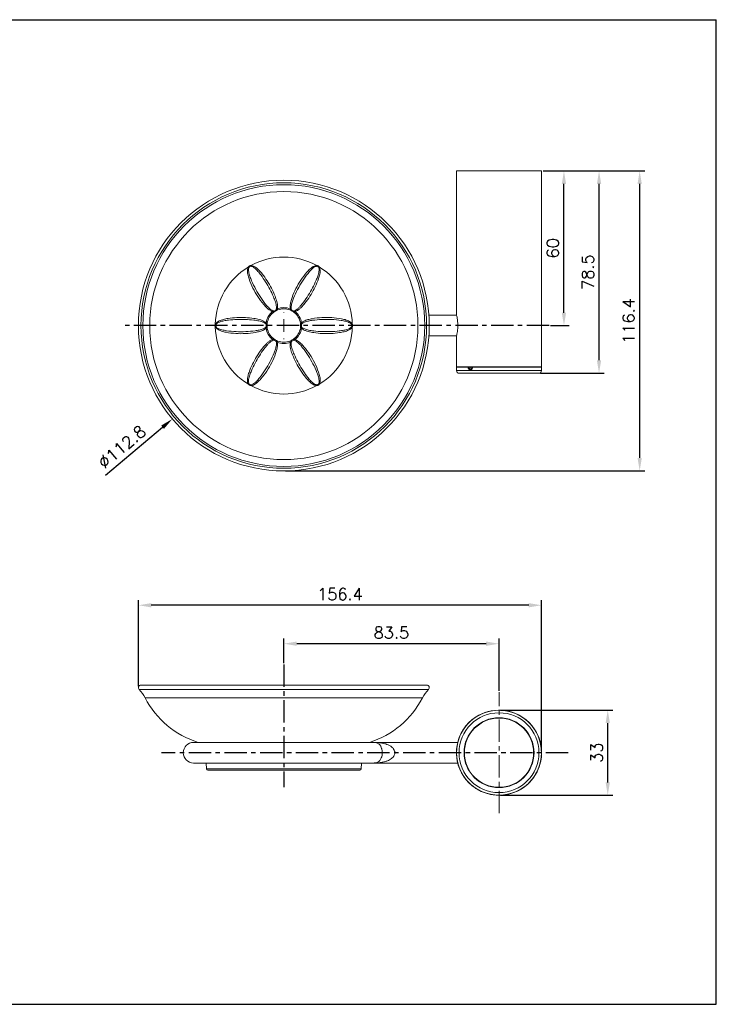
# Model space of a CAD drawing. Extents: x 106 to 647, y 2 to 384.
# Tile 2 of 2: x 376 to 647, y 2 to 384. Entities that reach past the tile are written whole.
import ezdxf

# ---------------------------------------------------------------- set-up
doc = ezdxf.new("R2010")
doc.units = 0
doc.header["$LTSCALE"] = 23.1
doc.header["$MEASUREMENT"] = 0
doc.linetypes.add('CENTER', pattern=[0.6, 0.375, -0.075, 0.075, -0.075])
doc.layers.get('0').update_dxf_attribs({"linetype": 'CONTINUOUS'})
doc.layers.get('Defpoints').update_dxf_attribs({"linetype": 'CONTINUOUS'})
doc.styles.get("Standard").update_dxf_attribs({"font": 'txt.shx', "bigfont": 'whgtxt.shx'})
doc.dimstyles.get("Standard").update_dxf_attribs({"dimtxt": 2.5, "dimasz": 0.18, "dimexe": 0.18, "dimexo": 0.0625, "dimgap": 0.09, "dimtad": 0, "dimtih": 1, "dimtoh": 1, "dimdec": 4, "dimzin": 0, "dimdsep": 46, "dimtxsty": 'Standard', "dimcen": 0.09, "dimadec": 0, "dimazin": 0, "dimtp": 0.001, "dimtm": 0.001, "dimtfac": 1, "dimtdec": 4, "dimtofl": 0, "dimtmove": 0, "dimatfit": 0, "dimfxl": 0, "dimtolj": 1, "dimtzin": 0, "dimarcsym": 0})

# ---------------------------------------------------------------- blocks, each defined once
blk = doc.blocks.new('SW_CENTERMARKSYMBOL_3')
at = {"color": 0, "linetype": 'Continuous', "lineweight": 0}
for p, q in [((0, 5), (0, 5.25)), ((-5, 0), (-5.25, 0)), ((0, 0), (-2.5, 0)), ((0, 0), (0, 2.5)), ((0, 0), (0, -2.5)), ((0, 0), (2.5, 0)), ((5, 0), (5.25, 0)), ((0, -5), (0, -5.25))]:
    blk.add_line(p, q, dxfattribs=at)
blk = doc.blocks.new('*D47')
at = {"color": 2, "lineweight": -2, "transparency": 16777216}
for p, q in [((563.02, 116.39), (606.6, 116.39)), ((604.6, 88.39), (604.6, 111.39)), ((563.02, 83.39), (606.6, 83.39))]:
    blk.add_line(p, q, dxfattribs=at)
at = {"color": 2, "transparency": 16777216}
for points in [[(603.76, 111.39), (605.43, 111.39), (604.6, 116.39)], [(603.76, 88.39), (605.43, 88.39), (604.6, 83.39)]]:
    blk.add_solid(points, dxfattribs=at)
at = {"layer": 'Defpoints', "color": 0, "transparency": 16777216}
for p in [(562.42, 116.39), (604.6, 116.39), (562.42, 83.39)]:
    blk.add_point(p, dxfattribs=at)
at = {"color": 2, "transparency": 16777216, "insert": (600.3, 99.89), "char_height": 4.6, "attachment_point": 5, "rotation": 90}
blk.add_mtext('\\A1;33', dxfattribs=at)
blk = doc.blocks.new('*D48')
at = {"color": 2, "lineweight": -2, "transparency": 16777216}
for p, q in [((422.5, 125.76), (422.5, 159.13)), ((573.92, 157.13), (427.5, 157.13)), ((578.92, 100.49), (578.92, 159.13))]:
    blk.add_line(p, q, dxfattribs=at)
at = {"color": 2, "transparency": 16777216}
for points in [[(427.5, 157.96), (427.5, 156.29), (422.5, 157.13)], [(573.92, 157.96), (573.92, 156.29), (578.92, 157.13)]]:
    blk.add_solid(points, dxfattribs=at)
at = {"layer": 'Defpoints', "color": 0, "transparency": 16777216}
for p in [(422.5, 157.13), (422.5, 125.16), (578.92, 99.89)]:
    blk.add_point(p, dxfattribs=at)
at = {"color": 2, "transparency": 16777216, "insert": (500.71, 161.43), "char_height": 4.6, "attachment_point": 5}
blk.add_mtext('\\A1;156.4', dxfattribs=at)
blk = doc.blocks.new('*D49')
at = {"color": 2, "lineweight": -2, "transparency": 16777216}
for p, q in [((478.92, 134.71), (478.92, 144.2)), ((557.42, 142.2), (483.92, 142.2)), ((562.42, 123.95), (562.42, 144.2))]:
    blk.add_line(p, q, dxfattribs=at)
at = {"color": 2, "transparency": 16777216}
for points in [[(483.92, 143.04), (483.92, 141.37), (478.92, 142.2)], [(557.42, 143.04), (557.42, 141.37), (562.42, 142.2)]]:
    blk.add_solid(points, dxfattribs=at)
at = {"layer": 'Defpoints', "color": 0, "transparency": 16777216}
for p in [(478.92, 142.2), (478.92, 134.11), (562.42, 123.35)]:
    blk.add_point(p, dxfattribs=at)
at = {"color": 2, "transparency": 16777216, "insert": (520.67, 146.5), "char_height": 4.6, "attachment_point": 5}
blk.add_mtext('\\A1;83.5', dxfattribs=at)
blk = doc.blocks.new('*D50')
at = {"color": 2, "lineweight": -2, "transparency": 16777216}
for p, q in [((579.52, 325.7), (618.99, 325.7)), ((616.99, 214.29), (616.99, 320.7)), ((479.52, 209.29), (618.99, 209.29))]:
    blk.add_line(p, q, dxfattribs=at)
at = {"color": 2, "transparency": 16777216}
for points in [[(616.16, 320.7), (617.82, 320.7), (616.99, 325.7)], [(616.16, 214.29), (617.82, 214.29), (616.99, 209.29)]]:
    blk.add_solid(points, dxfattribs=at)
at = {"layer": 'Defpoints', "color": 0, "transparency": 16777216}
for p in [(578.92, 325.7), (616.99, 325.7), (478.92, 209.29)]:
    blk.add_point(p, dxfattribs=at)
at = {"color": 2, "transparency": 16777216, "insert": (612.69, 267.5), "char_height": 4.6, "attachment_point": 5, "rotation": 90}
blk.add_mtext('\\A1;116.4', dxfattribs=at)
blk = doc.blocks.new('*D51')
at = {"color": 2, "lineweight": -2, "transparency": 16777216}
for p, q in [((579.52, 325.7), (603.22, 325.7)), ((601.22, 252.2), (601.22, 320.7)), ((578.5, 247.2), (603.22, 247.2))]:
    blk.add_line(p, q, dxfattribs=at)
at = {"color": 2, "transparency": 16777216}
for points in [[(600.39, 320.7), (602.05, 320.7), (601.22, 325.7)], [(600.39, 252.2), (602.05, 252.2), (601.22, 247.2)]]:
    blk.add_solid(points, dxfattribs=at)
at = {"layer": 'Defpoints', "color": 0, "transparency": 16777216}
for p in [(578.92, 325.7), (601.22, 325.7), (577.9, 247.2)]:
    blk.add_point(p, dxfattribs=at)
at = {"color": 2, "transparency": 16777216, "insert": (596.92, 286.45), "char_height": 4.6, "attachment_point": 5, "rotation": 90}
blk.add_mtext('\\A1;78.5', dxfattribs=at)
blk = doc.blocks.new('*D52')
at = {"color": 2, "lineweight": -2, "transparency": 16777216}
for p, q in [((579.52, 325.7), (589.61, 325.7)), ((587.61, 270.7), (587.61, 320.7)), ((582.45, 265.7), (589.61, 265.7))]:
    blk.add_line(p, q, dxfattribs=at)
at = {"color": 2, "transparency": 16777216}
for points in [[(586.77, 320.7), (588.44, 320.7), (587.61, 325.7)], [(586.77, 270.7), (588.44, 270.7), (587.61, 265.7)]]:
    blk.add_solid(points, dxfattribs=at)
at = {"layer": 'Defpoints', "color": 0, "transparency": 16777216}
for p in [(578.92, 325.7), (587.61, 325.7), (581.85, 265.7)]:
    blk.add_point(p, dxfattribs=at)
at = {"color": 2, "transparency": 16777216, "insert": (583.31, 295.7), "char_height": 4.6, "attachment_point": 5, "rotation": 90}
blk.add_mtext('\\A1;60', dxfattribs=at)
blk = doc.blocks.new('*D53')
at = {"color": 2, "lineweight": -2, "transparency": 16777216}
blk.add_line((409.7, 207.64), (431.86, 226.23), dxfattribs=at)
at = {"color": 2, "transparency": 16777216}
blk.add_solid([(431.33, 226.87), (432.4, 225.6), (435.69, 229.45)], dxfattribs=at)
at = {"layer": 'Defpoints', "color": 0, "transparency": 16777216}
for p in [(522.14, 301.96), (435.69, 229.45)]:
    blk.add_point(p, dxfattribs=at)
at = {"color": 2, "transparency": 16777216, "insert": (416.1, 218.63), "char_height": 4.6, "attachment_point": 5, "rotation": 39.99}
blk.add_mtext('\\A1;∅112.8', dxfattribs=at)
blk = doc.blocks.new('A$C249B000C')
at = {"color": 2, "linetype": 'Continuous'}
for p, q in [((0, 420), (594, 420)), ((594, 0), (594, 420)), ((0, 0), (594, 0))]:
    blk.add_line(p, q, dxfattribs=at)

msp = doc.modelspace()

# ---------------------------------------------------------------- linework, layer by layer
at = {"color": 7, "linetype": 'Continuous', "lineweight": 15}
for p, q in [((545.917, 325.703), (545.917, 269.854)), ((545.917, 325.703), (578.917, 325.703)), ((578.917, 249.703), (578.917, 325.703)), ((475.076, 271.349), (475.948, 271.853)), ((475.948, 271.853), (476.369, 272.16)), ((476.531, 271.749), (476.021, 271.522)), ((481.813, 271.522), (481.303, 271.749)), ((481.465, 272.16), (481.886, 271.853)), ((481.886, 271.853), (482.758, 271.349)), ((474.599, 271.139), (475.076, 271.349)), ((475.326, 271.121), (474.874, 270.793)), ((482.96, 270.793), (482.508, 271.121)), ((482.758, 271.349), (483.235, 271.139)), ((545.954, 269.703), (535.189, 269.703)), ((545.917, 269.854), (545.917, 269.853)), ((545.917, 269.853), (545.917, 269.853)), ((472.107, 266.207), (472.051, 266.725)), ((472.051, 264.681), (472.107, 265.199)), ((472.107, 265.199), (472.107, 266.207)), ((472.488, 266.66), (472.429, 266.104)), ((472.429, 265.302), (472.488, 264.746)), ((485.405, 266.104), (485.346, 266.66)), ((485.346, 264.746), (485.405, 265.302)), ((485.783, 266.725), (485.727, 266.207)), ((485.727, 266.207), (485.727, 265.199)), ((485.727, 265.199), (485.783, 264.681)), ((475.076, 260.057), (474.599, 260.268)), ((474.874, 260.614), (475.326, 260.285)), ((475.948, 259.553), (475.076, 260.057)), ((482.758, 260.057), (481.886, 259.553)), ((482.508, 260.285), (482.96, 260.614)), ((483.235, 260.268), (482.758, 260.057)), ((535.189, 261.703), (545.953, 261.703)), ((545.917, 261.553), (545.917, 249.703)), ((476.369, 259.246), (475.948, 259.553)), ((476.021, 259.884), (476.531, 259.657)), ((481.303, 259.657), (481.813, 259.884)), ((481.886, 259.553), (481.465, 259.246)), ((545.917, 249.703), (578.917, 249.703)), ((545.919, 249.501), (545.93, 248.194)), ((550.431, 249.353), (550.406, 249.501)), ((550.697, 249.536), (550.717, 249.413)), ((551.432, 249.536), (550.697, 249.536)), ((552.169, 249.501), (552.143, 249.353)), ((578.904, 248.194), (578.915, 249.501)), ((548.103, 247.203), (546.93, 247.203)), ((577.904, 247.203), (548.103, 247.203)), ((423.503, 126.155), (478.917, 126.155)), ((478.917, 126.155), (534.331, 126.155)), ((550.431, 111.23), (550.406, 111.205)), ((550.413, 111.212), (550.406, 111.205)), ((552.169, 112.825), (552.143, 112.802)), ((552.169, 112.825), (552.162, 112.818)), ((513.917, 103.895), (443.917, 103.895)), ((546.409, 103.895), (513.917, 103.895)), ((443.917, 95.895), (513.917, 95.895)), ((448.78, 95.895), (448.893, 93.63)), ((508.941, 93.63), (509.054, 95.895)), ((513.917, 95.895), (546.409, 95.895)), ((508.441, 93.155), (449.393, 93.155))]:
    msp.add_line(p, q, dxfattribs=at)
at = {"color": 1, "linetype": 'CENTER'}
for p, q in [((581.851, 265.703), (417.36, 265.703)), ((478.917, 134.114), (478.917, 86.523)), ((589.27, 99.895), (431.468, 99.895))]:
    msp.add_line(p, q, dxfattribs=at)
at = {"color": 2, "linetype": 'Continuous', "lineweight": 15}
for p, q in [((550.406, 249.501), (545.919, 249.501)), ((578.915, 249.501), (552.169, 249.501)), ((545.93, 248.194), (578.904, 248.194)), ((478.917, 124.473), (422.771, 124.473)), ((535.063, 124.473), (478.917, 124.473)), ((478.917, 121.155), (425.114, 121.155)), ((532.72, 121.155), (478.917, 121.155)), ((448.893, 93.63), (478.917, 93.63)), ((478.917, 93.63), (508.941, 93.63))]:
    msp.add_line(p, q, dxfattribs=at)
at = {"color": 1, "linetype": 'CENTER', "lineweight": 0}
msp.add_line((562.417, 76.435), (562.417, 123.355), dxfattribs=at)
at = {"color": 7, "linetype": 'Continuous', "lineweight": 15, "flags": 128}
for points in [[(476.369, 272.16), (476.401, 272.078), (476.432, 272), (476.46, 271.929), (476.484, 271.867), (476.504, 271.817), (476.519, 271.78), (476.528, 271.757), (476.531, 271.749)], [(481.465, 272.16), (481.433, 272.078), (481.402, 272), (481.374, 271.929), (481.349, 271.867), (481.33, 271.817), (481.315, 271.78), (481.306, 271.757), (481.303, 271.749)], [(474.599, 271.139), (474.654, 271.069), (474.706, 271.003), (474.754, 270.943), (474.795, 270.892), (474.829, 270.849), (474.853, 270.818), (474.869, 270.799), (474.874, 270.793)], [(483.235, 271.139), (483.18, 271.069), (483.127, 271.003), (483.08, 270.943), (483.039, 270.892), (483.005, 270.849), (482.98, 270.818), (482.965, 270.799), (482.96, 270.793)], [(472.051, 266.725), (472.139, 266.712), (472.222, 266.699), (472.297, 266.688), (472.363, 266.678), (472.416, 266.671), (472.455, 266.665), (472.48, 266.661), (472.488, 266.66)], [(472.051, 264.681), (472.139, 264.694), (472.222, 264.707), (472.297, 264.718), (472.363, 264.728), (472.416, 264.736), (472.455, 264.742), (472.48, 264.745), (472.488, 264.746)], [(485.346, 266.66), (485.354, 266.661), (485.378, 266.665), (485.418, 266.671), (485.471, 266.678), (485.537, 266.688), (485.612, 266.699), (485.695, 266.712), (485.783, 266.725)], [(485.346, 264.746), (485.354, 264.745), (485.378, 264.742), (485.418, 264.736), (485.471, 264.728), (485.537, 264.718), (485.612, 264.707), (485.695, 264.694), (485.783, 264.681)], [(474.874, 260.614), (474.869, 260.607), (474.853, 260.588), (474.829, 260.557), (474.795, 260.515), (474.754, 260.463), (474.706, 260.403), (474.654, 260.337), (474.599, 260.268)], [(482.96, 260.614), (482.965, 260.607), (482.98, 260.588), (483.005, 260.557), (483.039, 260.515), (483.08, 260.463), (483.127, 260.403), (483.18, 260.337), (483.235, 260.268)], [(476.531, 259.657), (476.528, 259.649), (476.519, 259.627), (476.504, 259.589), (476.484, 259.539), (476.46, 259.478), (476.432, 259.407), (476.401, 259.329), (476.369, 259.246)], [(481.303, 259.657), (481.306, 259.649), (481.315, 259.627), (481.33, 259.589), (481.349, 259.539), (481.374, 259.478), (481.402, 259.407), (481.433, 259.329), (481.465, 259.246)], [(552.294, 249.703), (552.269, 249.699), (552.246, 249.688), (552.224, 249.669), (552.205, 249.644), (552.19, 249.613), (552.179, 249.578), (552.172, 249.541), (552.169, 249.501)]]:
    msp.add_lwpolyline(points, dxfattribs=at)
at = {"color": 8, "linetype": 'Continuous', "lineweight": 15, "flags": 128}
for points in [[(552.073, 249.402), (552.073, 249.396), (552.079, 249.387), (552.093, 249.377), (552.115, 249.365), (552.143, 249.353)], [(552.169, 249.501), (552.141, 249.508), (552.118, 249.515), (552.103, 249.521), (552.096, 249.526), (552.095, 249.528)]]:
    msp.add_lwpolyline(points, dxfattribs=at)
at = {"color": 2, "linetype": 'Continuous', "lineweight": 15, "flags": 128}
msp.add_lwpolyline([(514.164, 95.918), (514.593, 95.958), (515.235, 96.167), (515.72, 96.464), (516.182, 96.918), (516.469, 97.335), (516.732, 97.88), (516.888, 98.345), (517.012, 98.91), (517.076, 99.443), (517.087, 100.16), (517.065, 100.478), (516.908, 101.371), (516.875, 101.489), (516.518, 102.368), (516.169, 102.887), (515.784, 103.275), (515.179, 103.648), (514.532, 103.843), (513.925, 103.895), (513.917, 103.895), (513.917, 103.895)], dxfattribs=at)
at = {"color": 7, "linetype": 'Continuous', "lineweight": 15}
for centre, radius in [((478.917, 265.703), 56.414), ((478.917, 265.703), 55.414), ((478.917, 265.703), 54.683), ((478.917, 265.703), 52.028), ((562.417, 99.895), 16.5), ((562.417, 99.895), 16.487), ((562.417, 99.895), 15.487), ((562.417, 99.895), 13.574), ((562.417, 99.895), 13.427)]:
    msp.add_circle(centre, radius, dxfattribs=at)
for centre, radius, start, end in [((478.917, 265.703), 26.582, 61.17037, 118.82963), ((478.917, 265.703), 26.582, 121.17037, 178.82963), ((454.232, 271.858), 19.865, 55.8336, 56.62969), ((485.972, 290.161), 19.907, 183.36996, 184.16437), ((471.672, 290.174), 20.098, 355.83786, 356.62472), ((503.645, 271.794), 19.942, 123.37184, 124.16486), ((478.917, 265.703), 26.582, 1.17037, 58.82963), ((475.555, 271.593), 0.471, 351.3283, 33.43345), ((478.917, 265.703), 6.942, 68.46399, 111.53601), ((478.917, 265.703), 6.5, 68.46399, 111.53601), ((482.279, 271.593), 0.471, 146.56655, 188.6717), ((478.917, 265.703), 6.942, 128.46399, 171.53601), ((478.917, 265.703), 6.5, 128.46399, 171.53601), ((475.497, 271.56), 0.471, 206.56899, 248.6692), ((482.337, 271.56), 0.471, 291.3308, 333.43101), ((478.917, 265.703), 6.5, 8.46399, 51.53601), ((478.917, 265.703), 6.942, 8.46399, 51.53601), ((461.295, 284.108), 19.981, 243.37259, 244.16408), ((461.268, 247.354), 19.919, 115.83469, 116.62865), ((478.917, 265.703), 26.582, 181.17037, 238.82963), ((478.917, 265.703), 6.942, 188.46399, 231.53601), ((472.135, 265.736), 0.471, 51.33047, 93.43196), ((472.135, 265.67), 0.471, 266.56698, 308.67179), ((478.917, 265.703), 6.5, 188.46399, 231.53601), ((478.917, 265.703), 6.5, 308.46399, 351.53601), ((478.917, 265.703), 6.942, 308.46399, 351.53601), ((485.699, 265.736), 0.471, 86.56804, 128.66953), ((485.699, 265.67), 0.471, 231.32821, 273.43302), ((478.917, 265.703), 26.582, 301.17037, 358.82963), ((496.538, 284.108), 19.981, 295.83592, 296.62741), ((496.566, 247.354), 19.919, 63.37135, 64.16531), ((475.497, 259.846), 0.471, 111.33007, 153.43174), ((482.337, 259.846), 0.471, 26.56826, 68.66993), ((475.555, 259.813), 0.471, 326.56721, 8.6713), ((478.917, 265.703), 6.942, 248.46399, 291.53601), ((478.917, 265.703), 6.5, 248.46399, 291.53601), ((482.279, 259.813), 0.471, 171.3287, 213.43279), ((546.119, 249.503), 0.2, 90, 180.5), ((550.584, 249.526), 0.18, 100.45084, 187.91103), ((550.72, 248.123), 1.414, 90.93299, 102.82634), ((550.735, 248.613), 0.8, 91.25996, 112.3189), ((550.527, 249.535), 0.169, 0.36177, 81.78954), ((552.294, 249.503), 0.2, 90, 172.76467), ((578.715, 249.503), 0.2, 359.5, 90), ((546.93, 248.203), 1, 180.5, 270), ((577.904, 248.203), 1, 270, 359.5), ((454.188, 259.614), 19.944, 303.37124, 304.16418), ((485.98, 241.245), 19.915, 175.83579, 176.62988), ((478.917, 265.703), 26.582, 241.17037, 298.82963), ((471.663, 241.232), 20.107, 3.37544, 4.16197), ((503.689, 259.678), 20.021, 235.83734, 236.62724), ((423.503, 125.155), 1, 90, 223.00259), ((534.331, 125.155), 1, 316.99741, 90), ((411.801, 114.243), 15, 27.44091, 43.00259), ((546.032, 114.243), 15, 136.99741, 152.55909), ((456.176, 137.284), 35, 207.44091, 252.55197), ((501.658, 137.284), 35, 287.44803, 332.55909), ((562.417, 99.895), 16.498, 136.72144, 128.39831), ((562.417, 99.895), 16.498, 337.55988, 128.39831), ((562.417, 99.895), 16.498, 136.72144, 337.55988), ((550.551, 111.068), 0.2, 133.76383, 136.72144), ((552.294, 112.668), 0.2, 128.39831, 131.35592), ((443.917, 99.895), 4, 90, 270), ((449.393, 93.655), 0.5, 182.86241, 270), ((508.441, 93.655), 0.5, 270, 357.13759)]:
    msp.add_arc(centre, radius, start, end, dxfattribs=at)
for points, knots in [([(474.599, 271.139), (474.594, 271.14), (474.227, 271.239), (473.379, 271.679), (472.22, 272.637), (470.623, 274.423), (468.769, 276.92), (466.873, 280.23), (465.626, 283.15), (464.994, 285.273), (464.798, 286.522), (464.798, 287.404), (464.935, 288.065), (465.109, 288.364), (465.158, 288.448)], [0, 0, 0, 0, 0.000821, 0.05476, 0.1359458, 0.2175212, 0.4009344, 0.5849822, 0.7683029, 0.8588543, 0.904699, 0.9503453, 0.9860022, 1, 1, 1, 1]), ([(465.158, 288.448), (465.22, 288.529), (465.363, 288.721), (465.69, 288.933), (465.963, 288.971), (466.099, 288.991)], [0, 0, 0, 0, 0.2719086, 0.6362844, 1, 1, 1, 1]), ([(465.388, 288.294), (465.355, 288.22), (465.232, 287.948), (465.183, 287.343), (465.262, 286.538), (465.543, 285.371), (466.268, 283.35), (467.57, 280.538), (469.428, 277.305), (471.167, 274.841), (472.616, 273.044), (473.635, 272.082), (474.479, 271.494), (474.942, 271.382), (475.076, 271.349)], [0, 0, 0, 0, 0.0118901, 0.0438396, 0.0873341, 0.1309985, 0.2199765, 0.403396, 0.5872677, 0.7707454, 0.8503786, 0.929723, 0.9797512, 1, 1, 1, 1]), ([(466.117, 288.715), (466.008, 288.708), (465.81, 288.696), (465.621, 288.578), (465.485, 288.45), (465.431, 288.364), (465.388, 288.294)], [0, 0, 0, 0, 0.3653265, 0.6604631, 0.7253077, 1, 1, 1, 1]), ([(466.099, 288.991), (466.342, 288.971), (466.99, 288.918), (468.095, 288.255), (469.321, 287.199), (470.835, 285.41), (472.497, 283.103), (474.172, 280.202), (475.397, 277.522), (476.123, 275.438), (476.425, 274.015), (476.52, 273.019), (476.412, 272.407), (476.369, 272.16)], [0, 0, 0, 0, 0.0348488, 0.0927622, 0.1808798, 0.2694135, 0.4305584, 0.5921106, 0.7532696, 0.8567676, 0.9104445, 0.9639305, 1, 1, 1, 1]), ([(475.948, 271.853), (475.982, 271.961), (476.089, 272.301), (476.08, 273.013), (475.934, 273.937), (475.548, 275.266), (474.767, 277.241), (473.516, 279.823), (471.881, 282.665), (470.313, 284.955), (468.927, 286.76), (467.837, 287.839), (466.888, 288.561), (466.321, 288.674), (466.117, 288.715)], [0, 0, 0, 0, 0.01667541, 0.05261738, 0.10418694, 0.1559059, 0.25822503, 0.41960027, 0.58122034, 0.74258799, 0.82927579, 0.91565097, 0.96967408, 1, 1, 1, 1]), ([(481.465, 272.16), (481.464, 272.166), (481.367, 272.532), (481.323, 273.487), (481.573, 274.97), (482.322, 277.246), (483.557, 280.1), (485.476, 283.398), (487.38, 285.937), (488.903, 287.546), (489.887, 288.34), (490.651, 288.781), (491.292, 288.993), (491.638, 288.991), (491.735, 288.991)], [0, 0, 0, 0, 0.0008206, 0.0547597, 0.1359457, 0.2175209, 0.4009343, 0.584982, 0.7683028, 0.8588541, 0.9046989, 0.9503454, 0.986002, 1, 1, 1, 1]), ([(491.717, 288.715), (491.636, 288.707), (491.339, 288.677), (490.79, 288.417), (490.133, 287.946), (489.263, 287.119), (487.875, 285.48), (486.091, 282.948), (484.22, 279.721), (482.955, 276.984), (482.124, 274.83), (481.801, 273.467), (481.713, 272.442), (481.847, 271.985), (481.886, 271.853)], [0, 0, 0, 0, 0.0118901, 0.0438395, 0.0873341, 0.1309984, 0.2199765, 0.403396, 0.5872676, 0.7707456, 0.8503786, 0.929723, 0.9797511, 1, 1, 1, 1]), ([(482.758, 271.349), (482.869, 271.374), (483.217, 271.451), (483.829, 271.815), (484.556, 272.403), (485.514, 273.402), (486.834, 275.066), (488.445, 277.441), (490.088, 280.277), (491.287, 282.78), (492.157, 284.883), (492.547, 286.367), (492.698, 287.55), (492.513, 288.097), (492.446, 288.294)], [0, 0, 0, 0, 0.0166754, 0.0526174, 0.104187, 0.1559058, 0.2582252, 0.4196001, 0.5812204, 0.7425879, 0.8292758, 0.9156509, 0.9696739, 1, 1, 1, 1]), ([(492.675, 288.448), (492.78, 288.227), (493.058, 287.64), (493.036, 286.351), (492.735, 284.761), (491.943, 282.556), (490.776, 279.963), (489.101, 277.062), (487.392, 274.66), (485.951, 272.991), (484.869, 272.017), (484.054, 271.437), (483.47, 271.224), (483.235, 271.139)], [0, 0, 0, 0, 0.03484898, 0.0927625, 0.1808801, 0.26941369, 0.4305586, 0.59211087, 0.7532698, 0.85676785, 0.91044456, 0.96393079, 1, 1, 1, 1]), ([(492.446, 288.294), (492.385, 288.386), (492.276, 288.551), (492.08, 288.655), (491.9, 288.709), (491.799, 288.712), (491.717, 288.715)], [0, 0, 0, 0, 0.36532639, 0.66046465, 0.72530856, 1, 1, 1, 1]), ([(491.735, 288.991), (491.836, 288.979), (492.074, 288.95), (492.421, 288.772), (492.591, 288.556), (492.675, 288.448)], [0, 0, 0, 0, 0.2719108, 0.636287, 1, 1, 1, 1]), ([(476.021, 271.522), (475.998, 271.511), (475.762, 271.393), (475.533, 271.25), (475.326, 271.121)], [0, 0, 0, 0, 0.0949733, 1, 1, 1, 1]), ([(482.508, 271.121), (482.487, 271.135), (482.267, 271.28), (482.029, 271.407), (481.813, 271.522)], [0, 0, 0, 0, 0.0949731, 1, 1, 1, 1]), ([(452.34, 266.246), (452.479, 266.447), (452.849, 266.981), (453.976, 267.607), (455.503, 268.141), (457.809, 268.557), (460.638, 268.844), (463.988, 268.844), (466.922, 268.564), (469.089, 268.151), (470.472, 267.701), (471.382, 267.285), (471.859, 266.886), (472.051, 266.725)], [0, 0, 0, 0, 0.0348491, 0.0927625, 0.1808801, 0.2694137, 0.4305586, 0.5921106, 0.7532698, 0.8567677, 0.9104445, 0.9639304, 1, 1, 1, 1]), ([(472.107, 266.207), (472.03, 266.29), (471.789, 266.553), (471.168, 266.901), (470.295, 267.237), (468.951, 267.567), (466.85, 267.878), (463.988, 268.086), (460.71, 268.091), (457.943, 267.878), (455.686, 267.58), (454.206, 267.176), (453.107, 266.715), (452.725, 266.28), (452.588, 266.124)], [0, 0, 0, 0, 0.0166756, 0.0526174, 0.1041868, 0.1559059, 0.2582251, 0.4196003, 0.5812204, 0.7425879, 0.8292757, 0.9156509, 0.9696738, 1, 1, 1, 1]), ([(505.246, 266.124), (505.199, 266.19), (505.024, 266.433), (504.524, 266.777), (503.788, 267.112), (502.637, 267.451), (500.524, 267.834), (497.438, 268.113), (493.708, 268.12), (490.706, 267.846), (488.425, 267.49), (487.082, 267.087), (486.151, 266.651), (485.822, 266.306), (485.727, 266.207)], [0, 0, 0, 0, 0.01189022, 0.0438396, 0.08733415, 0.13099833, 0.2199766, 0.40339607, 0.5872676, 0.7707455, 0.85037861, 0.92972322, 0.97975133, 1, 1, 1, 1]), ([(485.783, 266.725), (485.787, 266.729), (486.056, 266.996), (486.861, 267.512), (488.27, 268.036), (490.616, 268.526), (493.705, 268.883), (497.52, 268.87), (500.672, 268.491), (502.827, 267.976), (504.006, 267.522), (504.77, 267.08), (505.274, 266.631), (505.445, 266.331), (505.494, 266.246)], [0, 0, 0, 0, 0.0008206, 0.0547597, 0.1359456, 0.217521, 0.4009344, 0.5849822, 0.7683029, 0.8588545, 0.9046989, 0.9503452, 0.9860022, 1, 1, 1, 1]), ([(545.917, 269.853), (545.929, 269.808), (545.952, 269.718), (546.112, 269.026), (546.297, 267.997), (546.436, 266.69), (546.461, 265.281), (546.366, 263.939), (546.193, 262.787), (546.015, 261.944), (545.926, 261.588), (545.919, 261.561), (545.917, 261.553)], [0, 0, 0, 0, 0.1050716, 0.2100671, 0.3170675, 0.425695, 0.5321598, 0.6360794, 0.7410849, 0.8490541, 0.9572807, 1, 1, 1, 1]), ([(452.34, 265.16), (452.3, 265.254), (452.206, 265.474), (452.186, 265.863), (452.289, 266.119), (452.34, 266.246)], [0, 0, 0, 0, 0.2719101, 0.6362897, 1, 1, 1, 1]), ([(472.051, 264.681), (472.047, 264.677), (471.778, 264.41), (470.973, 263.895), (469.564, 263.37), (467.218, 262.88), (464.129, 262.523), (460.314, 262.536), (457.162, 262.916), (455.007, 263.43), (453.828, 263.885), (453.064, 264.326), (452.56, 264.775), (452.389, 265.076), (452.34, 265.16)], [0, 0, 0, 0, 0.0008206, 0.0547598, 0.1359457, 0.217521, 0.4009344, 0.5849822, 0.768303, 0.8588542, 0.9046989, 0.9503452, 0.9860022, 1, 1, 1, 1]), ([(452.588, 266.124), (452.539, 266.026), (452.451, 265.849), (452.459, 265.626), (452.502, 265.444), (452.549, 265.354), (452.588, 265.282)], [0, 0, 0, 0, 0.3653225, 0.6604623, 0.72531, 1, 1, 1, 1]), ([(452.588, 265.282), (452.635, 265.216), (452.81, 264.974), (453.31, 264.629), (454.046, 264.295), (455.197, 263.955), (457.31, 263.573), (460.396, 263.294), (464.125, 263.287), (467.128, 263.56), (469.409, 263.917), (470.752, 264.319), (471.683, 264.755), (472.012, 265.1), (472.107, 265.199)], [0, 0, 0, 0, 0.0118901, 0.0438396, 0.087334, 0.1309986, 0.2199765, 0.403396, 0.5872676, 0.7707455, 0.8503786, 0.9297232, 0.9797513, 1, 1, 1, 1]), ([(472.429, 266.104), (472.428, 266.079), (472.412, 265.816), (472.421, 265.546), (472.429, 265.302)], [0, 0, 0, 0, 0.0949782, 1, 1, 1, 1]), ([(485.405, 265.302), (485.406, 265.327), (485.422, 265.59), (485.413, 265.86), (485.405, 266.104)], [0, 0, 0, 0, 0.0949736, 1, 1, 1, 1]), ([(485.727, 265.199), (485.804, 265.116), (486.045, 264.854), (486.666, 264.505), (487.539, 264.17), (488.883, 263.839), (490.984, 263.528), (493.846, 263.321), (497.124, 263.316), (499.891, 263.529), (502.148, 263.827), (503.628, 264.231), (504.727, 264.692), (505.109, 265.126), (505.246, 265.282)], [0, 0, 0, 0, 0.01667543, 0.05261739, 0.10418678, 0.15590584, 0.25822506, 0.4196003, 0.58122034, 0.74258783, 0.82927571, 0.91565089, 0.96967383, 1, 1, 1, 1]), ([(505.494, 265.16), (505.355, 264.96), (504.985, 264.425), (503.858, 263.799), (502.331, 263.266), (500.025, 262.849), (497.196, 262.562), (493.846, 262.562), (490.912, 262.842), (488.745, 263.255), (487.361, 263.705), (486.451, 264.121), (485.975, 264.521), (485.783, 264.681)], [0, 0, 0, 0, 0.03484912, 0.09276249, 0.18088004, 0.26941366, 0.43055858, 0.59211055, 0.75326975, 0.85676764, 0.91044435, 0.96393032, 1, 1, 1, 1]), ([(505.246, 265.282), (505.295, 265.38), (505.383, 265.558), (505.375, 265.78), (505.332, 265.962), (505.284, 266.052), (505.246, 266.124)], [0, 0, 0, 0, 0.3653264, 0.6604663, 0.7253099, 1, 1, 1, 1]), ([(505.494, 266.246), (505.534, 266.152), (505.628, 265.932), (505.648, 265.543), (505.545, 265.288), (505.494, 265.16)], [0, 0, 0, 0, 0.2719101, 0.6362897, 1, 1, 1, 1]), ([(465.158, 242.959), (465.054, 243.179), (464.776, 243.767), (464.798, 245.055), (465.099, 246.645), (465.891, 248.85), (467.058, 251.444), (468.733, 254.345), (470.442, 256.746), (471.883, 258.416), (472.964, 259.389), (473.78, 259.969), (474.364, 260.182), (474.599, 260.268)], [0, 0, 0, 0, 0.0348491, 0.0927626, 0.1808799, 0.2694137, 0.4305582, 0.5921106, 0.7532695, 0.8567676, 0.9104443, 0.9639305, 1, 1, 1, 1]), ([(475.076, 260.057), (474.965, 260.032), (474.617, 259.955), (474.005, 259.591), (473.278, 259.003), (472.32, 258.004), (471, 256.341), (469.389, 253.965), (467.746, 251.129), (466.547, 248.626), (465.676, 246.523), (465.286, 245.039), (465.136, 243.857), (465.321, 243.309), (465.388, 243.112)], [0, 0, 0, 0, 0.0166754, 0.0526173, 0.104187, 0.1559059, 0.2582248, 0.4196001, 0.58122, 0.7425879, 0.8292758, 0.9156508, 0.9696737, 1, 1, 1, 1]), ([(475.326, 260.285), (475.347, 260.272), (475.567, 260.126), (475.805, 259.999), (476.021, 259.884)], [0, 0, 0, 0, 0.0949785, 1, 1, 1, 1]), ([(481.813, 259.884), (481.836, 259.895), (482.072, 260.014), (482.301, 260.156), (482.508, 260.285)], [0, 0, 0, 0, 0.09497142, 1, 1, 1, 1]), ([(492.446, 243.112), (492.479, 243.186), (492.602, 243.459), (492.651, 244.064), (492.572, 244.869), (492.291, 246.035), (491.565, 248.056), (490.264, 250.868), (488.406, 254.102), (486.667, 256.565), (485.218, 258.363), (484.198, 259.324), (483.355, 259.913), (482.892, 260.025), (482.758, 260.057)], [0, 0, 0, 0, 0.0118902, 0.0438396, 0.0873341, 0.1309985, 0.2199767, 0.403396, 0.5872677, 0.7707455, 0.8503787, 0.9297231, 0.9797512, 1, 1, 1, 1]), ([(483.235, 260.268), (483.24, 260.266), (483.606, 260.167), (484.455, 259.728), (485.614, 258.769), (487.211, 256.983), (489.065, 254.486), (490.961, 251.176), (492.208, 248.257), (492.84, 246.133), (493.036, 244.885), (493.036, 244.003), (492.899, 243.342), (492.725, 243.043), (492.675, 242.959)], [0, 0, 0, 0, 0.0008206, 0.0547597, 0.1359456, 0.2175208, 0.4009342, 0.5849823, 0.7683028, 0.8588544, 0.904699, 0.9503454, 0.9860021, 1, 1, 1, 1]), ([(476.369, 259.246), (476.37, 259.24), (476.467, 258.874), (476.511, 257.919), (476.261, 256.436), (475.512, 254.16), (474.277, 251.306), (472.358, 248.009), (470.454, 245.469), (468.93, 243.86), (467.947, 243.066), (467.183, 242.625), (466.542, 242.414), (466.196, 242.415), (466.099, 242.416)], [0, 0, 0, 0, 0.0008208, 0.0547599, 0.1359459, 0.2175211, 0.4009346, 0.5849823, 0.7683032, 0.8588544, 0.9046993, 0.9503453, 0.9860023, 1, 1, 1, 1]), ([(466.117, 242.691), (466.198, 242.699), (466.495, 242.729), (467.044, 242.989), (467.701, 243.46), (468.571, 244.287), (469.959, 245.926), (471.743, 248.458), (473.614, 251.685), (474.878, 254.422), (475.71, 256.576), (476.033, 257.94), (476.121, 258.964), (475.987, 259.422), (475.948, 259.553)], [0, 0, 0, 0, 0.0118901, 0.0438395, 0.0873342, 0.1309984, 0.2199765, 0.4033959, 0.5872675, 0.7707455, 0.8503785, 0.929723, 0.9797513, 1, 1, 1, 1]), ([(491.735, 242.416), (491.492, 242.436), (490.844, 242.489), (489.739, 243.151), (488.513, 244.208), (486.999, 245.996), (485.336, 248.303), (483.662, 251.204), (482.436, 253.885), (481.711, 255.968), (481.409, 257.391), (481.314, 258.387), (481.422, 258.999), (481.465, 259.246)], [0, 0, 0, 0, 0.0348491, 0.0927626, 0.1808801, 0.2694138, 0.4305584, 0.5921104, 0.7532697, 0.8567675, 0.9104445, 0.9639305, 1, 1, 1, 1]), ([(481.886, 259.553), (481.852, 259.446), (481.745, 259.105), (481.754, 258.393), (481.9, 257.47), (482.286, 256.14), (483.067, 254.166), (484.318, 251.583), (485.953, 248.742), (487.521, 246.452), (488.907, 244.646), (489.997, 243.567), (490.946, 242.845), (491.513, 242.732), (491.717, 242.691)], [0, 0, 0, 0, 0.0166754, 0.0526174, 0.104187, 0.1559059, 0.258225, 0.4196003, 0.5812204, 0.7425881, 0.8292759, 0.9156509, 0.9696741, 1, 1, 1, 1]), ([(552.143, 249.353), (552.138, 249.336), (552.102, 249.19), (551.99, 248.935), (551.752, 248.663), (551.462, 248.508), (551.157, 248.487), (550.869, 248.603), (550.63, 248.842), (550.491, 249.115), (550.445, 249.298), (550.431, 249.353)], [0, 0, 0, 0, 0.0181119, 0.1492615, 0.2811948, 0.4137445, 0.5461958, 0.6785232, 0.8105218, 0.9422292, 1, 1, 1, 1]), ([(551.386, 248.711), (551.324, 248.718), (551.193, 248.731), (551.002, 248.882), (550.841, 249.137), (550.749, 249.433), (550.747, 249.628), (550.747, 249.703)], [0, 0, 0, 0, 0.1955881, 0.4085651, 0.6367917, 0.8595206, 1, 1, 1, 1]), ([(551.296, 249.703), (551.312, 249.701), (551.343, 249.696), (551.384, 249.662), (551.415, 249.611), (551.428, 249.565), (551.431, 249.54), (551.432, 249.536)], [0, 0, 0, 0, 0.2411671, 0.4823421, 0.7231471, 0.963366, 1, 1, 1, 1]), ([(552.062, 249.405), (552.047, 249.335), (552.006, 249.152), (551.85, 248.919), (551.64, 248.754), (551.479, 248.689), (551.398, 248.709), (551.386, 248.711)], [0, 0, 0, 0, 0.1649697, 0.4279332, 0.6904566, 0.9557577, 1, 1, 1, 1]), ([(551.757, 248.864), (551.711, 248.905), (551.596, 249.007), (551.483, 249.249), (551.447, 249.447), (551.432, 249.536)], [0, 0, 0, 0, 0.274403, 0.6723531, 1, 1, 1, 1]), ([(552.101, 249.585), (552.099, 249.553), (552.093, 249.49), (552.075, 249.432), (552.066, 249.404)], [0, 0, 0, 0, 0.50827584, 1, 1, 1, 1]), ([(466.099, 242.416), (465.997, 242.428), (465.76, 242.456), (465.413, 242.634), (465.243, 242.85), (465.158, 242.959)], [0, 0, 0, 0, 0.2719095, 0.6362879, 1, 1, 1, 1]), ([(465.388, 243.112), (465.448, 243.021), (465.558, 242.856), (465.754, 242.751), (465.934, 242.697), (466.035, 242.694), (466.117, 242.691)], [0, 0, 0, 0, 0.3653243, 0.6604635, 0.7253077, 1, 1, 1, 1]), ([(491.717, 242.691), (491.826, 242.698), (492.024, 242.71), (492.213, 242.828), (492.349, 242.957), (492.403, 243.043), (492.446, 243.112)], [0, 0, 0, 0, 0.3653277, 0.6604663, 0.7253068, 1, 1, 1, 1]), ([(492.675, 242.959), (492.614, 242.877), (492.471, 242.686), (492.143, 242.474), (491.871, 242.435), (491.735, 242.416)], [0, 0, 0, 0, 0.2719117, 0.6362882, 1, 1, 1, 1]), ([(552.143, 112.802), (552.138, 112.798), (552.102, 112.768), (551.99, 112.675), (551.752, 112.475), (551.462, 112.222), (551.157, 111.943), (550.869, 111.668), (550.63, 111.432), (550.491, 111.29), (550.445, 111.244), (550.431, 111.23)], [0, 0, 0, 0, 0.0181119, 0.1492615, 0.2811948, 0.4137445, 0.5461958, 0.6785232, 0.8105218, 0.9422292, 1, 1, 1, 1]), ([(513.917, 103.895), (513.923, 103.895), (514.397, 103.895), (515.401, 103.858), (516.912, 103.678), (518.286, 103.351), (519.453, 102.915), (520.467, 102.366), (521.156, 101.786), (521.652, 101.126), (521.884, 100.663), (522.008, 100.003), (521.983, 99.629), (521.891, 99.228), (521.793, 98.952), (521.499, 98.418), (521.006, 97.861), (520.276, 97.319), (519.373, 96.84), (518.294, 96.442), (516.958, 96.128), (515.503, 95.936), (514.453, 95.895), (513.923, 95.895), (513.917, 95.895)], [0, 0, 0, 0, 0.0009054, 0.0732348, 0.1555031, 0.2376949, 0.2937373, 0.3496777, 0.4165043, 0.4285254, 0.4721552, 0.4896107, 0.5233905, 0.5235319, 0.5480731, 0.5648527, 0.6122949, 0.6579967, 0.7038065, 0.7705122, 0.8372971, 0.918179, 0.9990946, 1, 1, 1, 1]), ([(513.917, 95.895), (513.92, 95.895), (514.004, 95.895), (514.085, 95.906), (514.164, 95.918)], [0, 0, 0, 0, 0.0310119, 1, 1, 1, 1])]:
    msp.add_open_spline(points, degree=3, knots=knots, dxfattribs=at)
at = {"color": 8, "linetype": 'Continuous', "lineweight": 15}
msp.add_open_spline([(550.717, 249.413), (550.729, 249.367), (550.766, 249.215), (550.879, 248.986), (551.074, 248.793), (551.254, 248.701), (551.36, 248.713), (551.383, 248.715)], degree=3, knots=[0, 0, 0, 0, 0.1182496, 0.3872051, 0.6556853, 0.9239496, 1, 1, 1, 1], dxfattribs=at)

# ---------------------------------------------------------------- block references
at = {"xscale": 0.9099999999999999, "yscale": 0.9099999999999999, "zscale": 0.9099999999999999}
msp.add_blockref('A$C249B000C', (106.175, 2.227), dxfattribs=at)
at = {"color": 1, "linetype": 'Continuous', "lineweight": 0}
msp.add_blockref('SW_CENTERMARKSYMBOL_3', (478.917, 265.703), dxfattribs=at)

# ---------------------------------------------------------------- dimensions: what is measured, and where the dimension line sits
for base, p1, picture, middle in [((616.991, 325.703), (478.917, 209.289), '*D50', (616.991, 267.496)), ((601.222, 325.703), (577.904, 247.203), '*D51', (601.222, 286.453))]:
    dim = msp.add_linear_dim(base=base, p1=p1, p2=(578.917, 325.703), angle=90, dimstyle='Standard', override={"dimscale": 2, "dimtxt": 2.3, "dimasz": 2.5, "dimexe": 1, "dimexo": 0.3, "dimgap": 1, "dimtad": 1, "dimtih": 0, "dimtoh": 0, "dimdec": 1, "dimcen": 0, "dimclrd": 2, "dimclre": 2, "dimclrt": 2, "dimtp": 0.1, "dimtm": 0, "dimtfac": 0.5, "dimtdec": 2, "dimatfit": 3})
    dim.commit()
    dim.dimension.update_dxf_attribs({"geometry": picture, "text_midpoint": middle, "dimtype": 160})
for base, p1, p2, picture, middle in [((587.606, 325.703), (581.851, 265.703), (578.917, 325.703), '*D52', (583.306, 295.703)), ((604.597, 116.395), (562.417, 83.395), (562.417, 116.395), '*D47', (600.297, 99.895))]:
    dim = msp.add_linear_dim(base=base, p1=p1, p2=p2, angle=90, dimstyle='Standard', override={"dimscale": 2, "dimtxt": 2.3, "dimasz": 2.5, "dimexe": 1, "dimexo": 0.3, "dimgap": 1, "dimtad": 1, "dimtih": 0, "dimtoh": 0, "dimdec": 2, "dimzin": 8, "dimcen": 0, "dimclrd": 2, "dimclre": 2, "dimclrt": 2, "dimtp": 0.1, "dimtm": 0, "dimtfac": 0.5, "dimtdec": 2, "dimatfit": 3})
    dim.commit()
    dim.dimension.update_dxf_attribs({"geometry": picture, "text_midpoint": middle})
dim = msp.add_diameter_dim_2p(p1=(522.139, 301.958), p2=(435.695, 229.448), dimstyle='Standard', override={"dimscale": 2, "dimtxt": 2.3, "dimasz": 2.5, "dimexe": 1, "dimexo": 0.3, "dimgap": 1, "dimtad": 1, "dimtih": 0, "dimtoh": 0, "dimdec": 1, "dimcen": 0, "dimclrd": 2, "dimclre": 2, "dimclrt": 2, "dimtp": 0.1, "dimtm": 0, "dimtfac": 0.5, "dimtdec": 2, "dimatfit": 3})
dim.commit()
dim.dimension.update_dxf_attribs({"geometry": '*D53', "text_midpoint": (418.865, 215.331)})
for base, p1, p2, picture, middle in [((422.503, 157.127), (578.917, 99.895), (422.503, 125.155), '*D48', (500.71, 157.127)), ((478.917, 142.203), (562.417, 123.355), (478.917, 134.114), '*D49', (520.667, 142.203))]:
    dim = msp.add_linear_dim(base=base, p1=p1, p2=p2, dimstyle='Standard', override={"dimscale": 2, "dimtxt": 2.3, "dimasz": 2.5, "dimexe": 1, "dimexo": 0.3, "dimgap": 1, "dimtad": 1, "dimtih": 0, "dimtoh": 0, "dimdec": 1, "dimcen": 0, "dimclrd": 2, "dimclre": 2, "dimclrt": 2, "dimtp": 0.1, "dimtm": 0, "dimtfac": 0.5, "dimtdec": 2, "dimatfit": 3})
    dim.commit()
    dim.dimension.update_dxf_attribs({"geometry": picture, "text_midpoint": middle, "dimtype": 160})

doc.saveas('drawing.dxf')
